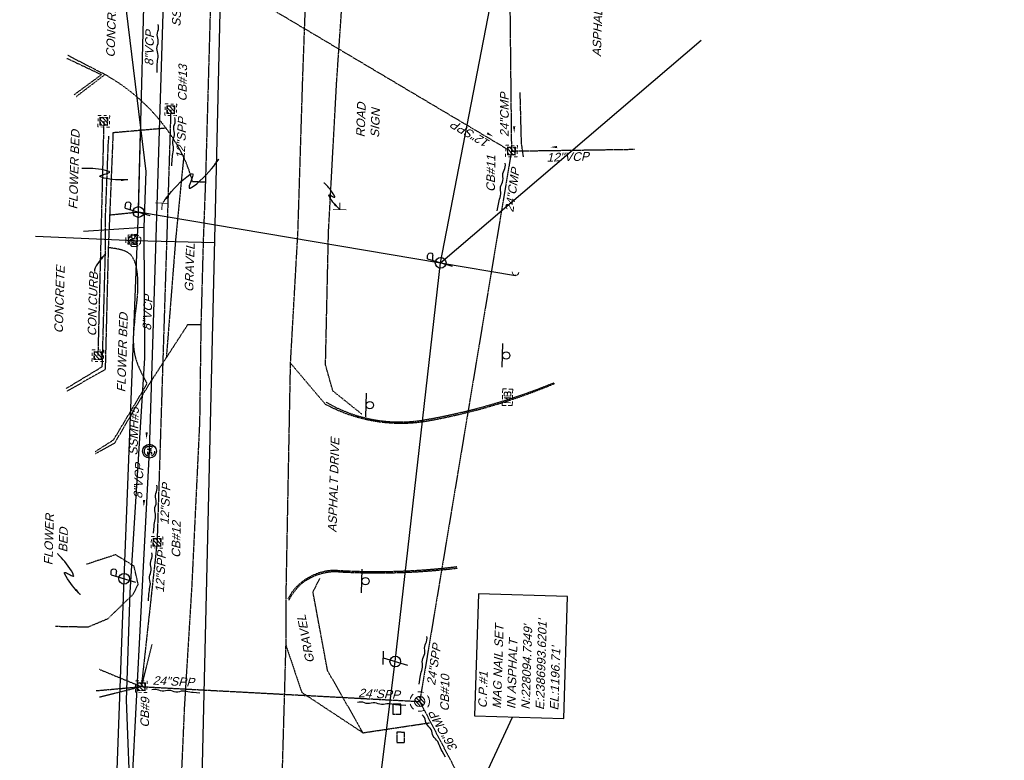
# Model space of a CAD drawing. Header units: feet. Extents: x 2383222 to 2387286, y 226448 to 228577.
# Tile 14 of 15: x 2386859 to 2387145, y 228100 to 228315. Entities that reach past the tile are written whole.
import ezdxf

# ---------------------------------------------------------------- set-up
doc = ezdxf.new("R2010")
doc.units = ezdxf.units.FT
doc.header["$MEASUREMENT"] = 0
for name, pattern in [('DGN Style 6', [6.093386, 0.003204, -1.281469, 2.242571, -1.281469, 0.003204, -1.281469]), ('drainage01', [1.6, 0.85, -0.75]), ('elecex', [0]), ('gasex', [0]), ('OhDOT_USTN1', [0.055, 0.014, -0.041]), ('OhDOT_USTN2', [0.11, 0.069, -0.041]), ('OhDOT_USTN3', [0.22, 0.165, -0.055]), ('OhDOT_USTN5', [0.11, 0.055, -0.055]), ('REDO_Drainage01', [1.6, 0.85, -0.75]), ('sanex', [0]), ('stream', [1.4, 0.7, -0.1, 0.1, -0.1, 0.1, -0.1, 0.1, -0.1]), ('teleex', [0]), ('waterex', [0])]:
    doc.linetypes.add(name, pattern=pattern)
for name, color, linetype in [('DR_X_Cells', 121, 'Continuous'), ('DR_X_Ditch3d', 133, 'stream'), ('DR_X_Storm_Sewer', 151, 'OhDOT_USTN5'), ('DR_X_Text', 7, 'Continuous'), ('PV_X_Curb', 120, 'OhDOT_USTN1'), ('PV_X_Driveway', 7, 'OhDOT_USTN5'), ('PV_X_EOP', 7, 'OhDOT_USTN3'), ('PV_X_Parking_Lot', 7, 'OhDOT_USTN5'), ('PV_X_Text', 7, 'Continuous'), ('RD_X_Bumper_Block', 7, 'OhDOT_USTN2'), ('RD_X_Cells', 7, 'Continuous'), ('SN_X_Private', 40, 'Continuous'), ('SN_X_Public', 3, 'Continuous'), ('SN_X_Text', 7, 'Continuous'), ('SV_X_Text', 7, 'Continuous'), ('UT_X_Electric', 1, 'elecex'), ('UT_X_Electric_Cells', 1, 'Continuous'), ('UT_X_Gas', 2, 'gasex'), ('UT_X_Misc_Cells', 7, 'Continuous'), ('UT_X_Sanitary_Cells', 3, 'Continuous'), ('UT_X_Sanitary_Line', 3, 'sanex'), ('UT_X_Sanitary_Text', 7, 'Continuous'), ('UT_X_Telecom', 30, 'teleex'), ('UT_X_Unknown_Cells', 7, 'Continuous'), ('UT_X_Water', 133, 'waterex'), ('UT_X_Water_Cells', 131, 'Continuous'), ('VG_X_Flower_Bed', 3, 'OhDOT_USTN1'), ('VG_X_Text', 7, 'Continuous')]:
    doc.layers.add(name, color=color, linetype=linetype)
doc.layers.add('SC_Scratch7', color=140, linetype='Continuous', plot=False)
doc.styles.add('Slanted Normal (0.125) Font 31', font='arial.ttf', dxfattribs={"oblique": 15, "height": 0.125})
doc.styles.get("Standard").update_dxf_attribs({"font": 'arial.ttf'})
doc.dimstyles.get("Standard").update_dxf_attribs({"dimtxt": 0.18, "dimasz": 0.18, "dimexe": 0.18, "dimexo": 0.0625, "dimgap": 0.09, "dimtad": 0, "dimtih": 1, "dimtoh": 1, "dimdec": 4, "dimzin": 0, "dimdsep": 46, "dimtxsty": 'Standard', "dimcen": 0.09, "dimadec": 0, "dimazin": 0, "dimtfac": 1, "dimtdec": 4, "dimtofl": 0, "dimtmove": 0, "dimatfit": 3, "dimfxl": 1, "dimtolj": 1, "dimtzin": 0, "dimarcsym": 0})

# ---------------------------------------------------------------- blocks, each defined once
blk = doc.blocks.new('PP')
at = {"linetype": 'Continuous'}
for p, q in [((0.043, 0.16), (-0.037, -0.14)), ((0.043, 0.16), (0.085, 0.16)), ((0.026, 0.096), (0.085, 0.096))]:
    blk.add_line(p, q, dxfattribs=at)
blk.add_circle((0, 0), 0.065, dxfattribs=at)
at = {"linetype": 'Continuous', "extrusion": (0, 0, -1)}
blk.add_arc((-0.086, 0.128), 0.0319, 88.8767, 271.1233, dxfattribs=at)
blk = doc.blocks.new('TELP')
at = {"linetype": 'Continuous'}
for p, q in [((0.12, 0.15), (-0.04, 0.15)), ((0.04, 0.15), (-0.04, -0.15))]:
    blk.add_line(p, q, dxfattribs=at)
blk.add_circle((0, 0), 0.065, dxfattribs=at)
blk = doc.blocks.new('TLP(TELEPHONE LINE POLE)')
at = {"xscale": 12, "yscale": 12, "zscale": 12}
blk.add_blockref('TELP', (0, 0), dxfattribs=at)
blk = doc.blocks.new('DM')
at = {"layer": 'UT_X_Misc_Cells', "linetype": 'Continuous', "lineweight": 0}
h = blk.add_hatch(color=2, dxfattribs=at)
edge = h.paths.add_edge_path()
edge.add_arc((0, 0), 0.01, 0, 360)
at = {"layer": 'UT_X_Misc_Cells', "color": 2, "linetype": 'Continuous', "lineweight": 0}
blk.add_arc((0.04, 0), 0.04, 90, 270, dxfattribs=at)
blk = doc.blocks.new('DM_GUY WIRE ANCHOR')
at = {"xscale": 12, "yscale": 12, "zscale": 12}
blk.add_blockref('DM', (0, 0), dxfattribs=at)
blk = doc.blocks.new('WM')
at = {"layer": 'UT_X_Water_Cells', "color": 133, "linetype": 'Continuous', "lineweight": 0, "flags": 128}
for points in [[(-0.02, 0.075), (-0.075, 0.075), (-0.075, 0.02)], [(-0.033, 0.045), (-0.017, -0.045), (0, 0.045), (0.017, -0.045), (0.033, 0.045)], [(0.075, 0.02), (0.075, 0.075), (0.02, 0.075)], [(-0.075, -0.02), (-0.075, -0.075), (-0.02, -0.075)], [(0.02, -0.075), (0.075, -0.075), (0.075, -0.02)]]:
    blk.add_lwpolyline(points, dxfattribs=at)
at = {"layer": 'UT_X_Water_Cells', "color": 133, "linetype": 'Continuous', "lineweight": 0}
blk.add_circle((0, 0), 0.0675, dxfattribs=at)
blk = doc.blocks.new('WME_WATER METER')
at = {"xscale": 12, "yscale": 12, "zscale": 12}
blk.add_blockref('WM', (0, -0.54), dxfattribs=at)
blk = doc.blocks.new('WSS')
at = {"layer": 'UT_X_Water_Cells', "color": 133, "linetype": 'Continuous', "lineweight": 0}
for p, q in [((0, 0.074), (0, 0.138)), ((0.032, 0.106), (-0.032, 0.106)), ((0.02, 0.008), (0.055, -0.01))]:
    blk.add_line(p, q, dxfattribs=at)
at = {"layer": 'UT_X_Water_Cells', "color": 133, "linetype": 'Continuous', "lineweight": 0, "flags": 128}
for points in [[(-0.059, 0.045), (-0.074, 0.03), (-0.074, -0.03), (-0.059, -0.045)], [(-0.055, 0.035), (-0.041, -0.041), (-0.027, 0.035), (-0.013, -0.041), (0.001, 0.035)], [(0.045, 0.059), (0.03, 0.074), (-0.03, 0.074), (-0.045, 0.059)], [(0.059, -0.045), (0.074, -0.03), (0.074, 0.03), (0.059, 0.045)], [(-0.045, -0.059), (-0.03, -0.074), (0.03, -0.074), (0.045, -0.059)]]:
    blk.add_lwpolyline(points, dxfattribs=at)
at = {"layer": 'UT_X_Water_Cells', "color": 133, "linetype": 'Continuous', "lineweight": 0, "extrusion": (0, 0, -1)}
for centre, radius, start, end in [((-0.028, 0.02), 0.0135, 303.6324, 53.7413), ((-0.039, -0.005), 0.04, 61.3463, 118.6537), ((-0.037, -0.009), 0.0316, 235.6037, 316.3305), ((-0.044, -0.022), 0.017, 132.0642, 228.5117)]:
    blk.add_arc(centre, radius, start, end, dxfattribs=at)
blk = doc.blocks.new('SV-SIGN1')
blk.add_line((-0.432, 0.133), (0.432, 0.133))
blk.add_circle((0, 0), 0.133)
blk = doc.blocks.new('MB')
at = {"layer": 'RD_X_Cells', "color": 230, "linetype": 'Continuous', "lineweight": 0}
for p, q in [((-0.026, 0.061), (0.025, 0.061)), ((-0.026, -0.061), (0.025, -0.061))]:
    blk.add_line(p, q, dxfattribs=at)
at = {"layer": 'RD_X_Cells', "color": 230, "linetype": 'Continuous', "lineweight": 0, "flags": 128}
for points in [[(-0.1, 0.013), (-0.1, 0.061), (-0.051, 0.061)], [(-0.065, -0.04), (-0.065, 0.04), (-0.036, -0.04), (-0.008, 0.04), (-0.008, -0.04)], [(0.051, 0.003), (0.054, 0.007), (0.056, 0.009), (0.057, 0.01), (0.058, 0.012), (0.059, 0.014), (0.06, 0.016), (0.061, 0.02), (0.061, 0.022), (0.061, 0.025), (0.061, 0.029), (0.059, 0.032), (0.057, 0.034), (0.054, 0.037), (0.052, 0.038), (0.05, 0.039), (0.047, 0.04), (0.016, 0.04), (0.016, -0.04), (0.051, -0.04), (0.055, -0.037), (0.059, -0.034), (0.062, -0.029), (0.064, -0.024), (0.065, -0.018), (0.065, -0.014), (0.064, -0.01), (0.061, -0.005), (0.058, -0.001), (0.051, 0.003), (0.016, 0.003)], [(0.05, 0.061), (0.1, 0.061), (0.1, 0.013)], [(-0.051, -0.061), (-0.1, -0.061), (-0.1, -0.013)], [(0.1, -0.013), (0.1, -0.061), (0.05, -0.061)]]:
    blk.add_lwpolyline(points, dxfattribs=at)
blk = doc.blocks.new('SGN1P')
at = {"layer": 'SN_X_Public', "color": 3, "linetype": 'Continuous', "lineweight": 0}
for p, q in [((0, 0), (-0.08, 0)), ((0, 0.08), (0, -0.08))]:
    blk.add_line(p, q, dxfattribs=at)
blk = doc.blocks.new('B1')
at = {"xscale": 12, "yscale": 12, "zscale": 12}
blk.add_blockref('SGN1P', (0, 0), dxfattribs=at)
blk = doc.blocks.new('CBS_CATCH BASIN RECTANGLE')
at = {"linetype": 'Continuous', "lineweight": 0}
for p, q in [((-1.15, -0.61), (0.61, 1.15)), ((-1.15, 0.52), (-0.52, 1.15)), ((-0.55, -1.15), (1.15, 0.55)), ((0.58, -1.15), (1.15, -0.58))]:
    blk.add_line(p, q, dxfattribs=at)
at = {"linetype": 'REDO_Drainage01', "lineweight": 0}
for points in [[(-1.67, 1.67), (1.67, 1.67), (1.67, -1.67), (-1.67, -1.67), (-1.67, 1.67)], [(-1, 1), (1, 1), (1, -1), (-1, -1), (-1, 1)]]:
    blk.add_lwpolyline(points, close=True, dxfattribs=at)
at = {"linetype": 'Continuous', "lineweight": 0, "flags": 128}
blk.add_lwpolyline([(-1.15, 1.15), (1.15, 1.15), (1.15, -1.15), (-1.15, -1.15), (-1.15, 1.15)], close=True, dxfattribs=at)
blk = doc.blocks.new('SSMH')
at = {"layer": 'Defpoints', "color": 223, "linetype": 'Continuous', "extrusion": (1, 0, 0)}
blk.add_lwpolyline([(0.75, 0), (0.75, 0)], dxfattribs=at)
at = {"layer": 'Defpoints', "color": 151, "linetype": 'Continuous', "extrusion": (1, 0, 0)}
blk.add_lwpolyline([(0, 0), (0, 0)], dxfattribs=at)
at = {"layer": 'Defpoints', "color": 21, "linetype": 'Continuous', "extrusion": (1, 0, 0)}
for points in [[(0, 0), (0, 0)], [(-0.75, 0), (-0.75, 0)]]:
    blk.add_lwpolyline(points, dxfattribs=at)
at = {"layer": 'Defpoints', "color": 40, "linetype": 'Continuous', "extrusion": (1, 0, 0)}
blk.add_lwpolyline([(0, 0), (0, 0)], dxfattribs=at)
at = {"layer": 'Defpoints', "color": 61, "linetype": 'DGN Style 6'}
blk.add_circle((0, 0), 0.749, dxfattribs=at)
at = {"layer": 'Defpoints', "color": 20, "linetype": 'drainage01'}
blk.add_circle((0, 0), 0.749, dxfattribs=at)
at = {"layer": 'UT_X_Sanitary_Cells', "color": 3, "linetype": 'Continuous'}
for points in [[(-0.44, 0.22), (-0.45, 0.18)], [(-0.45, 0.15), (-0.44, 0.12)], [(-0.15, 0.28), (-0.19, 0.29)], [(-0.13, 0.27), (-0.15, 0.28)], [(-0.12, 0.26), (-0.13, 0.27)], [(0.08, -0.3), (0.27, 0.3)], [(-0.2, -0.29), (-0.24, -0.3)], [(-0.15, -0.27), (-0.17, -0.28)], [(-0.14, -0.26), (-0.15, -0.27)], [(-0.12, -0.22), (-0.13, -0.24)], [(-0.12, -0.08), (-0.11, -0.1)], [(-0.11, -0.2), (-0.12, -0.22)], [(-0.11, -0.1), (-0.1, -0.13)], [(-0.1, -0.15), (-0.11, -0.18)]]:
    blk.add_lwpolyline(points, dxfattribs=at)
at = {"layer": 'UT_X_Sanitary_Cells', "color": 3, "linetype": 'Continuous', "extrusion": (1, 0, 0)}
for points, elevation in [([(0.18, 0), (0.15, 0)], -0.45), ([(-0.13, 0), (-0.15, 0)], -0.1)]:
    blk.add_lwpolyline(points, dxfattribs=dict(at, elevation=elevation))
at = {"layer": 'UT_X_Sanitary_Cells', "color": 3, "linetype": 'Continuous', "extrusion": (0.752215, -0.658917, 0), "elevation": -0.48}
blk.add_lwpolyline([(-0.08, 0), (-0.13, 0)], dxfattribs=at)
at = {"layer": 'UT_X_Sanitary_Cells', "color": 3, "linetype": 'Continuous', "extrusion": (-0.658091, -0.752938, 0), "elevation": 0.2}
blk.add_lwpolyline([(-0.41, 0), (-0.36, 0)], dxfattribs=at)
at = {"layer": 'UT_X_Sanitary_Cells', "color": 3, "linetype": 'Continuous', "extrusion": (-0.479112, 0.877754, 0), "elevation": 0.42}
blk.add_lwpolyline([(0.18, 0), (0.23, 0)], dxfattribs=at)
at = {"layer": 'UT_X_Sanitary_Cells', "color": 3, "linetype": 'Continuous', "extrusion": (-0.4788, -0.877924, 0), "elevation": 0.12}
blk.add_lwpolyline([(-0.39, 0), (-0.1, 0)], dxfattribs=at)
at = {"layer": 'UT_X_Sanitary_Cells', "color": 3, "linetype": 'Continuous', "extrusion": (0.225284, -0.974293, 0), "elevation": -0.36}
blk.add_lwpolyline([(-0.22, 0), (-0.28, 0)], dxfattribs=at)
at = {"layer": 'UT_X_Sanitary_Cells', "color": 3, "linetype": 'Continuous', "extrusion": (0, 1, 0)}
for points, elevation in [([(0.28, 0), (0.29, 0)], 0.3), ([(0.24, 0), (0.28, 0)], 0.3), ([(0.24, 0), (0.31, 0)], -0.3), ([(-0.4, 0), (-0.13, 0)], -0.16)]:
    blk.add_lwpolyline(points, dxfattribs=dict(at, elevation=elevation))
at = {"layer": 'UT_X_Sanitary_Cells', "color": 3, "linetype": 'Continuous', "extrusion": (-0.178763, -0.983892, 0), "elevation": -0.25}
blk.add_lwpolyline([(-0.24, 0), (-0.29, 0)], dxfattribs=at)
at = {"layer": 'UT_X_Sanitary_Cells', "color": 3, "linetype": 'Continuous', "extrusion": (0.95593, 0.293594, 0), "elevation": 0.34}
blk.add_lwpolyline([(0.21, 0), (-0.42, 0)], dxfattribs=at)
at = {"layer": 'UT_X_Sanitary_Cells', "color": 3, "linetype": 'Continuous', "extrusion": (0.6, 0.8, 0), "elevation": -0.45}
blk.add_lwpolyline([(0.18, 0), (0.22, 0)], dxfattribs=at)
at = {"layer": 'UT_X_Sanitary_Cells', "color": 3, "linetype": 'Continuous', "extrusion": (-0.474288, -0.88037, 0), "elevation": 0.42}
blk.add_lwpolyline([(-0.17, 0), (-0.24, 0)], dxfattribs=at)
at = {"layer": 'UT_X_Sanitary_Cells', "color": 3, "linetype": 'Continuous', "extrusion": (-0.217109, -0.976147, 0), "elevation": 0.36}
blk.add_lwpolyline([(-0.24, 0), (-0.28, 0)], dxfattribs=at)
at = {"layer": 'UT_X_Sanitary_Cells', "color": 3, "linetype": 'Continuous', "extrusion": (-0.314752, 0.949174, 0), "elevation": -0.22}
blk.add_lwpolyline([(0.27, 0), (0.28, 0)], dxfattribs=at)
at = {"layer": 'UT_X_Sanitary_Cells', "color": 3, "linetype": 'Continuous', "extrusion": (0.447214, -0.894427, 0), "elevation": 0.18}
blk.add_lwpolyline([(-0.27, 0), (-0.3, 0)], dxfattribs=at)
at = {"layer": 'UT_X_Sanitary_Cells', "color": 3, "linetype": 'Continuous', "extrusion": (0.625286, 0.780396, 0), "elevation": -0.14}
blk.add_lwpolyline([(0.08, 0), (0.04, 0)], dxfattribs=at)
at = {"layer": 'UT_X_Sanitary_Cells', "color": 3, "linetype": 'Continuous', "extrusion": (0.831387, -0.555694, 0), "elevation": 0.03}
blk.add_lwpolyline([(-0.27, 0), (-0.29, 0)], dxfattribs=at)
at = {"layer": 'UT_X_Sanitary_Cells', "color": 3, "linetype": 'Continuous', "extrusion": (0.969699, -0.244304, 0), "elevation": -0.06}
blk.add_lwpolyline([(-0.2, 0), (-0.22, 0)], dxfattribs=at)
at = {"layer": 'UT_X_Sanitary_Cells', "linetype": 'Continuous'}
blk.add_circle((0, 0), 0.999, dxfattribs=at)
blk = doc.blocks.new('CB7-X')
at = {"layer": 'Defpoints', "color": 20, "linetype": 'REDO_Drainage01', "lineweight": 0}
blk.add_circle((0, 0), 0.75, dxfattribs=at)
at = {"layer": 'DR_X_Cells', "color": 151, "linetype": 'Continuous', "lineweight": 0}
for p, q in [((-0.73, -0.15), (0.15, 0.73)), ((-0.54, -0.52), (0.52, 0.54)), ((-0.18, -0.73), (0.73, 0.18))]:
    blk.add_line(p, q, dxfattribs=at)
at = {"layer": 'DR_X_Cells', "color": 151, "linetype": 'REDO_Drainage01', "lineweight": 0}
blk.add_circle((0, 0), 1.42, dxfattribs=at)
at = {"layer": 'DR_X_Cells', "color": 151, "linetype": 'Continuous', "lineweight": 0}
blk.add_circle((0, 0), 0.75, dxfattribs=at)

msp = doc.modelspace()

# ---------------------------------------------------------------- linework, layer by layer
at = {"layer": 'DR_X_Ditch3d'}
msp.add_polyline3d([(2387005.13, 228275.37, 1197.52), (2387004.56, 228279.37, 1198.39), (2387004.2, 228294.05, 1198.68)], dxfattribs=at)
at = {"layer": 'DR_X_Storm_Sewer'}
for p, q in [((2387000.37, 228398.43), (2387001.65, 228277.08)), ((2386892.18, 228342.01), (2387001.08, 228277.28)), ((2386902.72, 228289.08), (2386898.73, 228163.43)), ((2386883.26, 228285.74), (2386881.54, 228217.64)), ((2387001.65, 228277.08), (2386975, 228117.18)), ((2387001.65, 228277.08), (2387037.37, 228277.61)), ((2386898.73, 228163.43), (2386894.16, 228121.5)), ((2386897.22, 228133.71), (2386894.16, 228121.5)), ((2386881.88, 228126.57), (2386894.16, 228121.5)), ((2386881.08, 228120.33), (2386894.16, 228121.5)), ((2386881.99, 228118.5), (2386894.16, 228121.5)), ((2386894.16, 228121.5), (2386975, 228117.18)), ((2386975, 228117.18), (2387144.79, 227793.71))]:
    msp.add_line(p, q, dxfattribs=at)
at = {"layer": 'PV_X_Curb'}
for points in [[(2386872.57, 228304.02), (2386882.61, 228299.27), (2386874.69, 228293.46)], [(2386875.26, 228292.92), (2386883.58, 228299.3), (2386872.83, 228304.84)], [(2386872.33, 228208.12), (2386882.82, 228214.46), (2386883.77, 228248.83), (2386883.78, 228258.54), (2386884.58, 228279.35), (2386884.77, 228281.44)], [(2386885.89, 228282.38), (2386885.83, 228279.63), (2386884.96, 228258.54), (2386884.56, 228249.02), (2386883.66, 228213.59), (2386872.51, 228207.29)], [(2386880.77, 228189.76), (2386886.13, 228193.22), (2386895.02, 228208.11), (2386895.8, 228209.55)], [(2386880.83, 228189.18), (2386886.51, 228192.36), (2386896.43, 228209.39)]]:
    msp.add_lwpolyline(points, dxfattribs=at)
for points in [[(2386947.57, 228203.58, 0.162103), (2386976.33, 228198.53, 0.056789), (2387014.21, 228209.58)], [(2386947.87, 228204.11, 0.176047), (2386976.42, 228199, 0.053929), (2387013.96, 228209.76)], [(2386985.82, 228156.37, -0.04592), (2386951.16, 228155.27, 0.242703), (2386937.94, 228149.01), (2386936.71, 228146.96)], [(2386936.92, 228146.59, -0.083966), (2386940.86, 228151.57, -0.169507), (2386951.43, 228154.87, 0.04458), (2386985.99, 228155.93)]]:
    msp.add_lwpolyline(points, format="xyb", dxfattribs=at)
at = {"layer": 'PV_X_Driveway'}
for points in [[(2386958.23, 228200.63), (2386949.81, 228207.37), (2386947.66, 228214.98), (2386948.52, 228253.48), (2386950.89, 228297.1), (2386953.02, 228328.24), (2386955.49, 228342.53), (2386956.46, 228382.18), (2386954.06, 228415.36), (2386948.48, 228416.33)], [(2386901.34, 228283.72), (2386885.89, 228282.38)], [(2386906.45, 228275.36), (2386904.11, 228251.43)], [(2386904.11, 228251.43), (2386901.41, 228217.06)], [(2386911.46, 228226.57), (2386907.57, 228226.57), (2386896.43, 228209.39)], [(2386869.26, 228139.04), (2386878.72, 228138.86), (2386884.5, 228141.27), (2386891.73, 228148.27), (2386893.26, 228151.18), (2386892.06, 228156.49), (2386886.69, 228159.81), (2386878.23, 228157.03)], [(2386958.54, 228108.1), (2386948.25, 228126.17), (2386944.01, 228149.06), (2386946.05, 228152.94)], [(2386936.18, 228133.41), (2386940.73, 228119.86), (2386958.54, 228108.1)], [(2386958.54, 228108.1), (2386977.82, 228110.99)]]:
    msp.add_lwpolyline(points, dxfattribs=at)
msp.add_lwpolyline([(2386883.58, 228299.3, -0.152338), (2386906.45, 228275.36, -0.044153), (2386909.01, 228268.26), (2386912.77, 228268.11)], format="xyb", dxfattribs=at)
at = {"layer": 'PV_X_EOP'}
msp.add_lwpolyline([(2386919.63, 228534.49), (2386918.82, 228491.94), (2386917.45, 228449.07), (2386915.61, 228384.79), (2386915.23, 228356.29), (2386913.98, 228311.14), (2386912.77, 228268.11), (2386912.15, 228251.63), (2386911.46, 228226.57), (2386911.08, 228198.42), (2386908.79, 228150.5), (2386906.65, 228115.62), (2386905.3, 228085.02), (2386904.79, 228042.54), (2386903.88, 228002.52), (2386903.31, 227982.91), (2386901.68, 227936.55), (2386900.72, 227891.16), (2386898.64, 227843.51), (2386897.53, 227809.43), (2386896.82, 227783.35), (2386895.67, 227736.11), (2386894.25, 227694.14)], dxfattribs=at)
msp.add_lwpolyline([(2386922.17, 227694.47), (2386923.84, 227747.52), (2386925.17, 227786.85), (2386925.86, 227807.67), (2386927.71, 227849.87), (2386929.06, 227889.13), (2386930.22, 227921.73), (2386930.75, 227937.8), (2386931.43, 227957.67), (2386932.18, 227988.35), (2386932.61, 228011.76), (2386934.05, 228058.02), (2386935.08, 228094.72), (2386936.18, 228133.41), (2386936.19, 228146.5), (2386937.5, 228215.47), (2386939.66, 228253.72), (2386941.05, 228298.36), (2386942.74, 228344.01), (2386944.25, 228384.41), (2386947.93, 228416.6, -0.054613), (2386962.2, 228461.54, -0.274647), (2387010.33, 228488.52)], format="xyb", dxfattribs=at)
at = {"layer": 'PV_X_Parking_Lot'}
msp.add_lwpolyline([(2386947.57, 228203.58), (2386937.5, 228215.47)], dxfattribs=at)
at = {"layer": 'PV_X_Text'}
msp.add_lwpolyline([(2386883.81, 228247.34), (2386882.79, 228246.18), (2386881.89, 228245.03), (2386881.08, 228243.76), (2386880.78, 228243.15), (2386880.6, 228242.58), (2386880.54, 228242.13)], dxfattribs=at)
msp.add_solid([(2386882.79, 228245.59), (2386882.27, 228246.01), (2386883.81, 228247.34)], dxfattribs=at)
at = {"layer": 'RD_X_Bumper_Block'}
for points in [[(2386967.23, 228113.5), (2386969.49, 228113.47), (2386969.5, 228116.41), (2386967.24, 228116.44)], [(2386968.37, 228105.3), (2386970.63, 228105.27), (2386970.64, 228108.21), (2386968.37, 228108.24)]]:
    msp.add_lwpolyline(points, close=True, dxfattribs=at)
at = {"layer": 'SC_Scratch7'}
for points, format in [([(2386898.72, 228299.87), (2386898.77, 228301.87, -0.041595), (2386898.98, 228303.86, 0.125362), (2386898.86, 228305.87, -0.167832), (2386898.9, 228307.87, 0.167832), (2386898.95, 228309.87, -0.167832), (2386898.99, 228311.87, 0.167832), (2386899.04, 228313.87, 0.167832)], "xyb"), ([(2387002.47, 228282.31, 0, 0.667, 0), (2387002.43, 228284.31, 0, 0, -0.041595), (2387002.56, 228286.32, 0, 0, 0.125362), (2387002.36, 228288.31, 0, 0, -0.167832), (2387002.32, 228290.31, 0, 0, 0.167832), (2387002.28, 228292.31, 0, 0, 0.167832)], "xyseb"), ([(2386903, 228272.83), (2386903.14, 228274.83, -0.041595), (2386903.44, 228276.81, 0.125362), (2386903.4, 228278.82, -0.167832), (2386903.54, 228280.82, 0.167832), (2386903.67, 228282.81, -0.167832), (2386903.8, 228284.81, 0.167832), (2386903.94, 228286.8, 0.167832)], "xyb"), ([(2386996.36, 228281.29, 0, 0.667, 0), (2386994.61, 228282.27, 0, 0, -0.041595), (2386992.94, 228283.38, 0, 0, 0.125362), (2386991.12, 228284.21, 0, 0, -0.167832), (2386989.37, 228285.18, 0, 0, 0.167832), (2386987.62, 228286.15, 0, 0, 0.167832)], "xyseb"), ([(2387012.93, 228278.23, 0, 0.667, 0), (2387014.93, 228278.25, 0, 0, -0.041595), (2387016.93, 228278.11, 0, 0, 0.125362), (2387018.93, 228278.3, 0, 0, -0.167832), (2387020.93, 228278.32, 0, 0, 0.167832), (2387022.93, 228278.34, 0, 0, 0.167832)], "xyseb"), ([(2386997.53, 228259.71), (2386997.86, 228261.69, -0.041595), (2386998.36, 228263.63, 0.125362), (2386998.52, 228265.63, -0.167832), (2386998.85, 228267.6, 0.167832), (2386999.18, 228269.58, -0.167832), (2386999.51, 228271.55, 0.167832), (2386999.84, 228273.52, 0.167832)], "xyb"), ([(2386895.65, 228193.35, 0, 0.667, 0), (2386895.72, 228195.35, 0, 0, -0.041595), (2386895.94, 228197.34, 0, 0, 0.125362), (2386895.84, 228199.35, 0, 0, -0.167832), (2386895.9, 228201.35, 0, 0, 0.167832), (2386895.96, 228203.35, 0, 0, -0.167832), (2386896.02, 228205.34, 0, 0, -0.167832)], "xyseb"), ([(2386894.86, 228173.72, 0, 0.667, 0), (2386894.95, 228175.71, 0, 0, -0.041595), (2386895.21, 228177.7, 0, 0, 0.125362), (2386895.13, 228179.71, 0, 0, -0.167832), (2386895.23, 228181.71, 0, 0, 0.167832), (2386895.32, 228183.71, 0, 0, -0.167832), (2386895.41, 228185.7, 0, 0, -0.167832)], "xyseb"), ([(2386897.74, 228166.08), (2386897.87, 228168.08, -0.041595), (2386898.17, 228170.06, 0.125362), (2386898.14, 228172.07, -0.167832), (2386898.28, 228174.06, 0.167832), (2386898.41, 228176.06, -0.167832), (2386898.54, 228178.05, 0.167832), (2386898.68, 228180.05, 0.167832)], "xyb"), ([(2386896.25, 228146.39), (2386896.38, 228148.38, -0.041595), (2386896.68, 228150.37, 0.125362), (2386896.65, 228152.37, -0.167832), (2386896.78, 228154.37, 0.167832), (2386896.92, 228156.37, -0.167832), (2386897.05, 228158.36, 0.167832), (2386897.18, 228160.36, 0.167832)], "xyb"), ([(2386974.81, 228122.26), (2386975.14, 228124.23, -0.041595), (2386975.63, 228126.18, 0.125362), (2386975.8, 228128.18, -0.167832), (2386976.13, 228130.15, 0.167832), (2386976.46, 228132.12, -0.167832), (2386976.79, 228134.09, 0.167832), (2386977.12, 228136.07, 0.167832)], "xyb"), ([(2386911.2, 228119.63), (2386909.21, 228119.77, -0.041595), (2386907.22, 228120.07, 0.125362), (2386905.22, 228120.03, -0.167832), (2386903.22, 228120.17, 0.167832), (2386901.23, 228120.3, -0.167832), (2386899.23, 228120.44, 0.167832), (2386897.24, 228120.57, 0.167832)], "xyb"), ([(2386970.94, 228115.99), (2386968.94, 228116.13, -0.041595), (2386966.96, 228116.43, 0.125362), (2386964.95, 228116.39, -0.167832), (2386962.96, 228116.53, 0.167832), (2386960.96, 228116.66, -0.167832), (2386958.97, 228116.79, 0.167832), (2386956.97, 228116.93, 0.167832)], "xyb"), ([(2386982.46, 228101.04), (2386981.5, 228102.8, -0.041595), (2386980.69, 228104.63, 0.125362), (2386979.58, 228106.31, -0.167832), (2386978.63, 228108.06, 0.167832), (2386977.67, 228109.82, -0.167832), (2386976.71, 228111.58, 0.167832), (2386975.76, 228113.33, 0.167832)], "xyb")]:
    msp.add_lwpolyline(points, format=format, dxfattribs=at)
at = {"layer": 'SN_X_Text'}
for points in [[(2386900.43, 228262.12), (2386900.51, 228262.24), (2386900.75, 228262.57), (2386901.13, 228263.07), (2386901.63, 228263.72), (2386902.25, 228264.48), (2386902.95, 228265.32), (2386903.74, 228266.21), (2386904.58, 228267.11), (2386905.48, 228268), (2386906.4, 228268.84), (2386907.34, 228269.59), (2386908.28, 228270.23), (2386908.75, 228270.49), (2386908.99, 228270.55), (2386909.1, 228270.41), (2386909.08, 228270.1), (2386908.98, 228269.66), (2386908.81, 228269.14), (2386908.61, 228268.56), (2386908.4, 228267.98), (2386908.21, 228267.43), (2386908.08, 228266.94), (2386908.01, 228266.56), (2386908.05, 228266.33), (2386908.22, 228266.28), (2386908.37, 228266.34), (2386909.3, 228266.91), (2386910.24, 228267.61), (2386911.18, 228268.41), (2386912.09, 228269.27), (2386912.96, 228270.17), (2386913.78, 228271.07), (2386914.53, 228271.94), (2386915.19, 228272.74), (2386915.75, 228273.45), (2386916.19, 228274.03), (2386916.5, 228274.45), (2386916.66, 228274.68), (2386916.69, 228274.71)], [(2386951.69, 228260.21), (2386951.65, 228260.25), (2386951.53, 228260.37), (2386951.33, 228260.56), (2386951.09, 228260.81), (2386950.8, 228261.11), (2386950.48, 228261.46), (2386950.15, 228261.84), (2386949.81, 228262.25), (2386949.49, 228262.68), (2386949.19, 228263.12), (2386948.92, 228263.56), (2386948.7, 228263.99), (2386948.62, 228264.2), (2386948.6, 228264.31), (2386948.67, 228264.35), (2386948.8, 228264.32), (2386948.98, 228264.26), (2386949.19, 228264.16), (2386949.42, 228264.04), (2386949.66, 228263.92), (2386949.88, 228263.81), (2386950.08, 228263.73), (2386950.23, 228263.68), (2386950.33, 228263.69), (2386950.36, 228263.76), (2386950.35, 228263.82), (2386950.16, 228264.25), (2386949.91, 228264.69), (2386949.63, 228265.13), (2386949.31, 228265.56), (2386948.98, 228265.98), (2386948.65, 228266.38), (2386948.32, 228266.74), (2386948.02, 228267.07), (2386947.75, 228267.34), (2386947.53, 228267.56), (2386947.37, 228267.72), (2386947.28, 228267.8), (2386947.27, 228267.81)]]:
    msp.add_lwpolyline(points, dxfattribs=at)
for points in [[(2386901.37, 228263.92), (2386901.9, 228263.52), (2386900.43, 228262.12)], [(2386950.05, 228261.4), (2386950.52, 228261.87), (2386951.69, 228260.21)]]:
    msp.add_solid(points, dxfattribs=at)
at = {"layer": 'SV_X_Text'}
msp.add_lwpolyline([(2387016.88, 228112.2), (2387017.97, 228147.66), (2386992.05, 228148.46), (2386990.95, 228113)], close=True, dxfattribs=at)
at = {"layer": 'UT_X_Electric'}
msp.add_line((2386981.09, 228244.62), (2387056.77, 228309.28), dxfattribs=at)
for points in [[(2386950.29, 227865.72), (2386884.33, 227926.63), (2386884.15, 228015.55), (2386889.17, 228152.84), (2386893.32, 228259.39), (2386895.59, 228345.16), (2386690.07, 228339.55)], [(2386893.32, 228259.39), (2386981.09, 228244.62)]]:
    msp.add_lwpolyline(points, dxfattribs=at)
at = {"layer": 'UT_X_Electric_Cells'}
msp.add_line((2386981.09, 228244.62), (2387002.83, 228240.97), dxfattribs=at)
at = {"layer": 'UT_X_Gas'}
for points in [[(2386889.74, 227692.21), (2386892.17, 227791.41), (2386893.93, 227848.7), (2386895.88, 227935.14), (2386896.79, 227978.35), (2386895.75, 227994.96), (2386895.64, 228001.82), (2386892.23, 228028.46), (2386891.09, 228085.02), (2386889.82, 228117.56), (2386890.9, 228148.98), (2386895.18, 228216.93), (2386894.99, 228254.95), (2386895.61, 228271.13), (2386888.8, 228326.76), (2386908.37, 228336.45), (2386909.93, 228390.76), (2386912.85, 228455.7), (2386916.12, 228576.57)], [(2386877.39, 228253.85), (2386894.99, 228254.95)]]:
    msp.add_lwpolyline(points, dxfattribs=at)
at = {"layer": 'UT_X_Sanitary_Line'}
msp.add_lwpolyline([(2386832.37, 227243.57), (2386881.96, 227254.98), (2386872.77, 227807.03), (2386885.25, 227972.02), (2386896.53, 228189.89), (2386900.56, 228320.22)], dxfattribs=at)
at = {"layer": 'UT_X_Telecom'}
for points in [[(2386893.32, 228259.39), (2386981.09, 228244.62), (2387019.91, 228445.19)], [(2386942.89, 227909.84), (2386956.82, 228040.91), (2386967.92, 228128.78), (2386981.09, 228244.62)]]:
    msp.add_lwpolyline(points, dxfattribs=at)
at = {"layer": 'UT_X_Water'}
for points in [[(2386888.3, 227204.2), (2386891.45, 227317.03), (2386892.9, 227357.99), (2386893.99, 227413.83), (2386898.2, 227601.78), (2386903.36, 227821.93), (2386909.01, 227984.95), (2386909.14, 227987.42), (2386909.55, 228007.46), (2386910.79, 228052.37), (2386910.91, 228053.54), (2386918.15, 228362.9), (2386918.49, 228364.85), (2386920.94, 228444.6), (2386924.42, 228561.37)], [(2386863.47, 228252.37), (2386892.18, 228251.11), (2386915.52, 228250.56)]]:
    msp.add_lwpolyline(points, dxfattribs=at)
at = {"layer": 'VG_X_Flower_Bed'}
msp.add_lwpolyline([(2386884.96, 228258.54), (2386893.32, 228259.39), (2386893.86, 228280.82)], dxfattribs=at)
msp.add_lwpolyline([(2386884.56, 228249.02, -0.013832), (2386886.85, 228248.7, -0.031732), (2386888.63, 228248.29, -0.059401), (2386890.18, 228247.62, -0.128185), (2386891.76, 228246.02, -0.060289), (2386892.46, 228244.42, -0.016445), (2386892.65, 228243.71, -0.023868), (2386892.93, 228242.22, -0.038866), (2386893.18, 228237.67, -0.013469), (2386893.08, 228235.43, -0.010978), (2386892.8, 228232.49, -0.002696), (2386892.26, 228228.17, 0.012569), (2386891.91, 228224.66, 0.026974), (2386891.84, 228221.23, 0.041945), (2386892.24, 228217.89, 0.038242), (2386893.02, 228215.29, 0.023324), (2386894.14, 228212.72, 0.008827), (2386895.12, 228210.82, 0.003182), (2386895.8, 228209.55)], format="xyb", dxfattribs=at)
at = {"layer": 'VG_X_Text'}
for points in [[(2386890.22, 228268.72), (2386890.12, 228268.72), (2386889.85, 228268.71), (2386889.42, 228268.7), (2386888.86, 228268.69), (2386888.2, 228268.69), (2386887.46, 228268.71), (2386886.66, 228268.76), (2386885.83, 228268.82), (2386884.98, 228268.93), (2386884.15, 228269.07), (2386883.36, 228269.25), (2386882.63, 228269.48), (2386882.29, 228269.62), (2386882.15, 228269.73), (2386882.19, 228269.84), (2386882.37, 228269.96), (2386882.67, 228270.08), (2386883.04, 228270.21), (2386883.45, 228270.33), (2386883.88, 228270.46), (2386884.27, 228270.58), (2386884.61, 228270.71), (2386884.85, 228270.83), (2386884.97, 228270.94), (2386884.92, 228271.05), (2386884.83, 228271.11), (2386884.14, 228271.37), (2386883.37, 228271.57), (2386882.56, 228271.73), (2386881.72, 228271.85), (2386880.87, 228271.94), (2386880.05, 228271.99), (2386879.28, 228272.02), (2386878.57, 228272.03), (2386877.96, 228272.03), (2386877.47, 228272.02), (2386877.12, 228272.01), (2386876.93, 228272), (2386876.9, 228272)], [(2386876.51, 228148.24), (2386876.44, 228148.31), (2386876.25, 228148.49), (2386875.96, 228148.79), (2386875.58, 228149.18), (2386875.15, 228149.65), (2386874.67, 228150.19), (2386874.16, 228150.79), (2386873.66, 228151.42), (2386873.17, 228152.09), (2386872.71, 228152.77), (2386872.31, 228153.46), (2386871.98, 228154.13), (2386871.86, 228154.46), (2386871.84, 228154.62), (2386871.94, 228154.68), (2386872.14, 228154.64), (2386872.42, 228154.53), (2386872.74, 228154.37), (2386873.09, 228154.19), (2386873.45, 228154), (2386873.79, 228153.83), (2386874.09, 228153.7), (2386874.33, 228153.62), (2386874.49, 228153.63), (2386874.53, 228153.73), (2386874.51, 228153.83), (2386874.23, 228154.49), (2386873.86, 228155.18), (2386873.43, 228155.86), (2386872.96, 228156.54), (2386872.46, 228157.19), (2386871.95, 228157.81), (2386871.45, 228158.38), (2386870.99, 228158.88), (2386870.59, 228159.32), (2386870.25, 228159.66), (2386870.01, 228159.9), (2386869.88, 228160.03), (2386869.86, 228160.05)]]:
    msp.add_lwpolyline(points, dxfattribs=at)
for points in [[(2386888.22, 228268.34), (2386888.21, 228269.01), (2386890.22, 228268.72)], [(2386874.87, 228149.43), (2386875.34, 228149.9), (2386876.51, 228148.24)]]:
    msp.add_solid(points, dxfattribs=at)

# ---------------------------------------------------------------- block references
at = {"layer": 'DR_X_Cells', "rotation": 88.23333334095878}
for p in [(2386902.72, 228289.08), (2386883.26, 228285.74), (2387001.65, 228277.08), (2386881.54, 228217.64), (2386898.73, 228163.43), (2386894.16, 228121.5)]:
    msp.add_blockref('CBS_CATCH BASIN RECTANGLE', p, dxfattribs=at)
at = {"layer": 'DR_X_Cells', "xscale": 2, "yscale": 2, "zscale": 2, "rotation": 88.23333334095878}
msp.add_blockref('CB7-X', (2386975, 228117.18), dxfattribs=at)
at = {"layer": 'SN_X_Private', "xscale": 8, "yscale": 8, "zscale": 8, "rotation": 88.23333334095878}
for p in [(2387000.12, 228217.68), (2386960.53, 228203.27), (2386959.25, 228152.15)]:
    msp.add_blockref('SV-SIGN1', p, dxfattribs=at)
at = {"layer": 'SN_X_Public', "xscale": 2, "yscale": 2, "zscale": 2}
for p, rotation in [((2386900.18, 228261.94), 88.23333334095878), ((2386951.78, 228260.08), 268.2333333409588)]:
    msp.add_blockref('B1', p, dxfattribs=dict(at, rotation=rotation))
at = {"layer": 'UT_X_Electric_Cells', "rotation": 88.23333334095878}
for name, p, xscale, yscale, zscale in [('PP', (2386893.32, 228259.39), 24, 24, 24), ('PP', (2386981.09, 228244.62), 24, 24, 24), ('DM_GUY WIRE ANCHOR', (2387002.83, 228240.97), 2, 2, 2), ('PP', (2386889.17, 228152.84), 24, 24, 24), ('TLP(TELEPHONE LINE POLE)', (2386967.92, 228128.78), 2, 2, 2)]:
    msp.add_blockref(name, p, dxfattribs=dict(at, xscale=xscale, yscale=yscale, zscale=zscale))
at = {"layer": 'UT_X_Sanitary_Cells', "xscale": 2, "yscale": 2, "zscale": 2, "rotation": 88.23333334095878}
msp.add_blockref('SSMH', (2386896.53, 228189.89), dxfattribs=at)
at = {"layer": 'UT_X_Unknown_Cells', "xscale": 24, "yscale": 24, "zscale": 24, "rotation": 88.23333334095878}
msp.add_blockref('MB', (2387000.5, 228205.57), dxfattribs=at)
at = {"layer": 'UT_X_Water_Cells', "xscale": 24, "yscale": 24, "zscale": 24, "rotation": 88.23333334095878}
msp.add_blockref('WSS', (2386892.18, 228251.11), dxfattribs=at)
at = {"layer": 'UT_X_Water_Cells', "xscale": 1.5, "yscale": 1.5, "rotation": 88.23333334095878}
msp.add_blockref('WME_WATER METER', (2386890.85, 228251.35, 1207.77), dxfattribs=at)

# ---------------------------------------------------------------- texts
at = {"layer": 'DR_X_Text', "style": 'Slanted Normal (0.125) Font 31', "oblique": 15}
for s, rotation, p in [('CB#13', 89.0881, (2386907.29, 228291.49)), ('24"CMP', 90.0075, (2387000.87, 228281.18)), ('12"SPP', 87.2422, (2386906.73, 228274.71)), ('12"SPP', 149.8759, (2386995.65, 228279.98)), ('12"VCP', 1.4956, (2387011.88, 228273.99)), ('CB#11', 89.0881, (2386996.82, 228265.2)), ('24"CMP', 81.5755, (2387002.19, 228259.19)), ('12"SPP', 87.2422, (2386902.08, 228168.46)), ('CB#12', 89.0881, (2386905.44, 228158.89)), ('12"SPP', 87.2422, (2386900.72, 228148.74)), ('24"SPP', 81.5755, (2386979.47, 228121.74)), ('24"SPP', 357.2422, (2386897.39, 228122.09)), ('CB#10', 89.0881, (2386983.45, 228114.3)), ('24"SPP', 357.2422, (2386957.13, 228118.45)), ('CB#9', 89.0881, (2386896.36, 228109.59)), ('36"CMP', 119.6654, (2386986.13, 228103.51))]:
    msp.add_text(s, height=2.5, rotation=rotation, dxfattribs=at).set_placement(p)
at = {"layer": 'PV_X_Text', "char_height": 2.5, "attachment_point": 1, "style": 'Slanted Normal (0.125) Font 31'}
for s, insert, width, rotation in [('ASPHALT PARKING LOT', (2387025.14, 228304.53), 44.2227, 88.2333), ('CONCRETE', (2386883.91, 228304.31), 44.2227, 88.2333), ('GRAVEL', (2386906.73, 228236.18), 44.2227, 88.2333), ('CONCRETE', (2386868.84, 228224.2), 44.2227, 88.2333), ('CON.CURB ', (2386878.51, 228223.32), 18.0684, 88.2333), ('ASPHALT DRIVE', (2386948.34, 228166.32), 44.2227, 88.2333), ('GRAVEL', (2386941.96, 228128.14), 44.2227, 100.6757)]:
    msp.add_mtext(s, dxfattribs=dict(at, insert=insert, width=width, rotation=rotation))
at = {"layer": 'SN_X_Text', "insert": (2386956.53, 228281.12), "char_height": 2.5, "width": 30.4913, "attachment_point": 1, "rotation": 88.2333, "style": 'Slanted Normal (0.125) Font 31'}
msp.add_mtext('ROAD\\PSIGN', dxfattribs=at)
at = {"layer": 'SV_X_Text', "insert": (2387003.64, 228114.91), "char_height": 2.5, "attachment_point": 4, "rotation": 88.2333, "style": 'Slanted Normal (0.125) Font 31'}
msp.add_mtext("C.P.#1\\PMAG NAIL SET\\PIN ASPHALT\\PN:228094.7349'^JE:2386993.6201'^JEL:1196.71'", dxfattribs=at)
at = {"layer": 'UT_X_Sanitary_Text', "style": 'Slanted Normal (0.125) Font 31', "oblique": 15}
for rotation, p in [(88.7537, (2386897.62, 228301.79)), (87.5953, (2386896.97, 228224.87)), (87.5953, (2386894.4, 228176.04))]:
    msp.add_text('8"VCP', height=2.5, rotation=rotation, dxfattribs=at).set_placement(p)
at = {"layer": 'UT_X_Sanitary_Text', "char_height": 2.5, "width": 34.8615, "attachment_point": 1, "rotation": 88.2333, "style": 'Slanted Normal (0.125) Font 31'}
for s, insert in [('SSMH#6', (2386903.03, 228313.28)), ('SSMH#5', (2386890.53, 228188.72))]:
    msp.add_mtext(s, dxfattribs=dict(at, insert=insert))
at = {"layer": 'VG_X_Text', "char_height": 2.5, "attachment_point": 2, "rotation": 88.2333, "style": 'Slanted Normal (0.125) Font 31'}
for s, insert, width in [('FLOWER BED', (2386873.41, 228271.73), 39.2483), ('FLOWER BED', (2386887.39, 228218.59), 39.2483), ('FLOWER \\PBED', (2386866.08, 228164.28), 14.4865)]:
    msp.add_mtext(s, dxfattribs=dict(at, insert=insert, width=width))

# ---------------------------------------------------------------- leaders
at = {"layer": 'SV_X_Text'}
msp.add_leader([(2386993.62, 228094.73), (2387001.97, 228112.66)], dimstyle='Standard', override={"dimscale": 20, "dimtxt": 0.02, "dimasz": 0.1}, dxfattribs=at)

doc.saveas('drawing.dxf')
